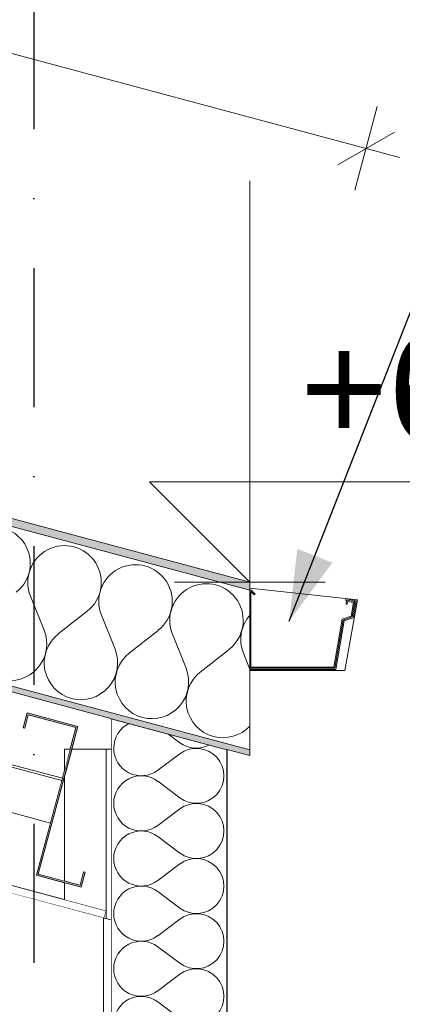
# Model space of a CAD drawing. Header units: millimetres. Extents: x -12989 to 381814, y -50461 to 30884.
# Tile 108 of 111: x 378267 to 378763, y -40435 to -39159. Entities that reach past the tile are written whole.
import ezdxf
from ezdxf.enums import TextEntityAlignment as Align

# ---------------------------------------------------------------- set-up
doc = ezdxf.new("R2010")
doc.units = ezdxf.units.MM
doc.header["$MEASUREMENT"] = 0
doc.linetypes.add('Kropki i Kreski', pattern=[360, 180, -90, 0, -90])
doc.linetypes.add('Wipeout_Contour', pattern=[1000, 0, -1000])
for name, color, linetype in [('AS_Belki.Import IFC', 7, 'Continuous'), ('AS_Blachy.Import IFC', 7, 'Continuous'), ('Nowe_A__DACHY', 7, 'Continuous'), ('Nowe_A__SCIANY', 7, 'Continuous'), ('Nowe_A_WN_WYPOSAZENIE', 7, 'Continuous'), ('Nowe_A_WYM', 7, 'Continuous'), ('Nowe_Warstwa IFC.Import IFC', 7, 'Continuous')]:
    doc.layers.add(name, color=color, linetype=linetype)
for name, color, linetype, lineweight in [('AS_Belki.Import IFC_Nr_pióra__1', 7, 'Continuous', 13), ('AS_Belki.Import IFC_Nr_pióra__88', 7, 'Continuous', 13), ('AS_Belki.Import IFC_Nr_pióra__90', 7, 'Continuous', 13), ('AS_Blachy.Import IFC_Nr_pióra__4', 7, 'Continuous', 13), ('Nowe_A__DACHY_Nr_pióra__52', 7, 'Continuous', 15), ('Nowe_A__DACHY_Nr_pióra__72', 7, 'Continuous', 13), ('Nowe_A__SCIANY_Nr_pióra__27', 7, 'Continuous', 25), ('Nowe_A_OZN_ODNOSNIKI_Nr_pióra__85', 7, 'Continuous', 13), ('Nowe_A_WN_WYPOSAZENIE_Nr_pióra__2', 7, 'Continuous', 13), ('Nowe_A_WN_WYPOSAZENIE_Nr_pióra__24', 7, 'Continuous', 15), ('Nowe_A_WYM_Nr_pióra__1', 7, 'Continuous', 13), ('Nowe_A_WYM_Nr_pióra__45', 7, 'Continuous', 15), ('Nowe_A_WYM_Nr_pióra__85', 7, 'Continuous', 13), ('Nowe_Warstwa IFC.Import IFC_Nr_pióra__1', 7, 'Continuous', 13), ('Nowe_Warstwa IFC.Import IFC_Nr_pióra__25', 7, 'Continuous', 25)]:
    doc.layers.add(name, color=color, linetype=linetype, lineweight=lineweight)
for name, color, linetype, lineweight, true_color in [('Nowe_A__DACHY_Nr_pióra__162', 7, 'Continuous', 5, 0x6a6a6a), ('Nowe_A__DACHY_Nr_pióra__174', 7, 'Continuous', 5, 0x6a6a6a), ('Nowe_A__SCIANY_Nr_pióra__174', 7, 'Continuous', 5, 0x6a6a6a)]:
    doc.layers.add(name, color=color, linetype=linetype, lineweight=lineweight, true_color=true_color)
doc.styles.add('STYL_AUTOMATYCZNY_1', font='arial.ttf')
doc.styles.add('STYL_AUTOMATYCZNY_4', font='arial.ttf')
doc.dimstyles.new('STYL_AUTOMATYCZNY__2', dxfattribs={"dimtxt": 139.999998, "dimasz": 57, "dimexe": 0.18, "dimexo": 0.0625, "dimgap": 0, "dimtad": 1, "dimdec": 0, "dimlfac": 0.1, "dimzin": 0, "dimdsep": 46, "dimtxsty": 'STYL_AUTOMATYCZNY_4', "dimblk": 'ARROWHEAD_6', "dimblk1": 'ARROWHEAD_6', "dimblk2": 'ARROWHEAD_6', "dimcen": 0.09, "dimse1": 1, "dimse2": 1, "dimclrd": 7, "dimclre": 7, "dimclrt": 7, "dimadec": 0, "dimazin": 0, "dimtfac": 1, "dimtdec": 4, "dimtmove": 0, "dimatfit": 3, "dimfxl": 0, "dimtolj": 1, "dimtzin": 0, "dimarcsym": 0})
doc.dimstyles.new('STYL_AUTOMATYCZNY__3', dxfattribs={"dimtxt": 0.18, "dimasz": 91.2, "dimexe": 0.18, "dimexo": 0.0625, "dimgap": 0, "dimtad": 0, "dimtih": 1, "dimtoh": 1, "dimdec": 4, "dimzin": 0, "dimdsep": 46, "dimcen": 0.09, "dimadec": 0, "dimazin": 0, "dimtfac": 1, "dimtdec": 4, "dimtmove": 0, "dimatfit": 3, "dimldrblk": 'ARROWHEAD_5', "dimfxl": 0, "dimtolj": 1, "dimtzin": 0, "dimarcsym": 0})

# ---------------------------------------------------------------- blocks, each defined once
blk = doc.blocks.new('*X11', base_point=(363535.4, -45960.6))
at = {"layer": 'Nowe_A__SCIANY_Nr_pióra__174', "color": 251, "linetype": 'Continuous', "lineweight": 5, "true_color": 0x6a6a6a}
for p, q in [((378474.7, -40096.3), (378458.9, -40084.4)), ((378474.7, -40110.6), (378446.1, -40132)), ((378474.7, -40167.7), (378446.1, -40146.3)), ((378474.7, -40182), (378446.1, -40203.4)), ((378474.7, -40239.2), (378446.1, -40217.7)), ((378474.7, -40253.4), (378446.1, -40274.9)), ((378474.7, -40310.6), (378446.1, -40289.2)), ((378474.7, -40324.9), (378446.1, -40346.3)), ((378474.7, -40382), (378446.1, -40360.6)), ((378474.7, -40396.3), (378446.1, -40417.7)), ((378474.7, -40453.4), (378446.1, -40432))]:
    blk.add_line(p, q, dxfattribs=at)
for centre, start, end in [((378424.7, -40103.4), 115.3709, 180), ((378496.1, -40067.7), 233.1301, 298.8053), ((378424.7, -40103.4), 180, 306.8699), ((378496.1, -40139.2), 233.1301, 126.8699), ((378424.7, -40174.9), 53.1301, 180), ((378424.7, -40174.9), 180, 306.8699), ((378496.1, -40210.6), 233.1301, 126.8699), ((378424.7, -40246.3), 53.1301, 180), ((378424.7, -40246.3), 180, 306.8699), ((378496.1, -40282), 233.1301, 126.8699), ((378424.7, -40317.7), 53.1301, 180), ((378424.7, -40317.7), 180, 306.8699), ((378496.1, -40353.4), 233.1301, 126.8699), ((378424.7, -40389.2), 53.1301, 180), ((378424.7, -40389.2), 180, 306.8699), ((378496.1, -40424.9), 233.1301, 126.8699), ((378424.7, -40460.6), 53.1301, 180)]:
    blk.add_arc(centre, 35.7, start, end, dxfattribs=at)
blk = doc.blocks.new('ElemPrzekroju_2_1', base_point=(363535.4, -45960.6))
at = {"color": 254, "linetype": 'Wipeout_Contour', "lineweight": 0, "ltscale": 13711763.05089712}
blk.add_wipeout([(378535.4, -40640.6), (378535.4, -40104.9), (378385.4, -40064.8), (378385.4, -40640.6), (378405.4, -40660.6), (378385.4, -40680.6), (378385.4, -41640.6), (378405.4, -41660.6), (378385.4, -41680.6), (378385.4, -42640.6), (378405.4, -42660.6), (378385.4, -42680.6), (378385.4, -43640.6), (378405.4, -43660.6), (378385.4, -43680.6), (378385.4, -44640.6), (378405.4, -44660.6), (378385.4, -44680.6), (378385.4, -45640.6), (378405.4, -45660.6), (378515.4, -45660.6), (378535.4, -45640.6), (378535.4, -44680.6), (378515.4, -44660.6), (378535.4, -44640.6), (378535.4, -43680.6), (378515.4, -43660.6), (378535.4, -43640.6), (378535.4, -42680.6), (378515.4, -42660.6), (378535.4, -42640.6), (378535.4, -41680.6), (378515.4, -41660.6), (378535.4, -41640.6), (378535.4, -40680.6), (378515.4, -40660.6)], dxfattribs=at).dxf.layer = 'Nowe_A__SCIANY'
at = {"layer": 'Nowe_A__SCIANY_Nr_pióra__27', "color": 7, "linetype": 'Continuous', "lineweight": 25}
for p, q in [((378385.4, -40064.8), (378385.4, -40640.6)), ((378385.4, -40064.8), (378535.4, -40104.9)), ((378535.4, -40104.9), (378535.4, -40640.6))]:
    blk.add_line(p, q, dxfattribs=at)
at = {"layer": 'Nowe_A__SCIANY', "lineweight": 0}
blk.add_blockref('*X11', (363535.4, -45960.6), dxfattribs=at)
blk = doc.blocks.new('ElemPrzekroju_3_1', base_point=(363535.4, -45960.6))
at = {"color": 254, "linetype": 'Wipeout_Contour', "lineweight": 0, "ltscale": 6828946.183969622}
blk.add_wipeout([(376015.6, -39680.6), (378145.4, -40251.3), (378145.4, -40261.6), (378154.4, -40264.1), (378157, -40254.4), (378325.4, -40299.5), (378325.4, -40277.8), (378288.8, -40268), (378306.9, -40200.3), (376570.2, -39735), (376552.6, -39800.7), (376606.7, -39815.2), (376611.3, -39797.8), (376613.3, -39798.3), (376608.1, -39817.6), (376550.1, -39802.1), (376568.2, -39734.5), (376367.1, -39680.6)], dxfattribs=at).dxf.layer = 'Nowe_A__SCIANY'
at = {"color": 254, "linetype": 'Wipeout_Contour', "lineweight": 0, "ltscale": 5703445.071453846}
blk.add_wipeout([(376599, -39680.6), (378322.4, -40142.4), (378325.4, -40131.3), (378325.4, -40104.6), (378332.6, -40104.6), (378340, -40076.7), (378278.2, -40060.1), (378273.6, -40077.5), (378271.6, -40077), (378276.8, -40057.7), (378342.5, -40075.3), (378334.6, -40104.6), (378385.4, -40104.6), (378385.4, -40064.8), (376951.7, -39680.6)], dxfattribs=at).dxf.layer = 'Nowe_A__SCIANY'
at = {"color": 254, "linetype": 'Wipeout_Contour', "lineweight": 0, "ltscale": 1141339.754048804}
blk.add_wipeout([(378325.4, -40139), (378291.2, -40266.5), (378325.4, -40275.7)], dxfattribs=at).dxf.layer = 'Nowe_A__SCIANY'
blk = doc.blocks.new('ElemPrzekroju_12_1', base_point=(363535.4, -45960.6))
at = {"color": 254, "linetype": 'Wipeout_Contour', "lineweight": 0, "ltscale": 9518664.91890524}
blk.add_wipeout([(378565.4, -40001.2), (378565.4, -40002.7), (378688.7, -40002.7), (378704.9, -39911.1), (378565.4, -39896), (378565.4, -39898.7), (378567.3, -39898.7), (378572.2, -39903.6), (378571.1, -39904.7), (378566.9, -39900.4), (378566.9, -39998.2), (378674.1, -39998.2), (378685.1, -39936.3), (378696.6, -39932.1), (378699.7, -39914.7), (378692.1, -39913.4), (378691.5, -39916.8), (378690.1, -39916.6), (378690.9, -39911.8), (378689.4, -39911.6), (378689.7, -39909.9), (378703.1, -39912.3), (378699.3, -39934.3), (378687.7, -39938.5), (378676.7, -40001.2)], dxfattribs=at).dxf.layer = 'Nowe_A_WN_WYPOSAZENIE'
at = {"color": 254, "linetype": 'Wipeout_Contour', "lineweight": 0, "ltscale": 5330828.233531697}
blk.add_wipeout([(378565.4, -39999.7), (378565.4, -40001.2), (378676.7, -40001.2), (378687.7, -39938.5), (378699.3, -39934.3), (378703.1, -39912.3), (378689.7, -39909.9), (378689.4, -39911.6), (378690.9, -39911.8), (378690.9, -39911.7), (378701.4, -39913.5), (378697.9, -39933.2), (378686.4, -39937.4), (378675.4, -39999.7)], dxfattribs=at).dxf.layer = 'Nowe_A_WN_WYPOSAZENIE'
at = {"color": 254, "linetype": 'Wipeout_Contour', "lineweight": 0, "ltscale": 7234152.797481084}
blk.add_wipeout([(378565.4, -39898.7), (378565.4, -39999.7), (378675.4, -39999.7), (378686.4, -39937.4), (378697.9, -39933.2), (378701.4, -39913.5), (378690.9, -39911.7), (378690.1, -39916.6), (378691.5, -39916.8), (378692.1, -39913.4), (378699.7, -39914.7), (378696.6, -39932.1), (378685.1, -39936.3), (378674.1, -39998.2), (378566.9, -39998.2), (378566.9, -39900.4), (378571.1, -39904.7), (378572.2, -39903.6), (378567.3, -39898.7)], dxfattribs=at).dxf.layer = 'Nowe_A_WN_WYPOSAZENIE'
at = {"layer": 'Nowe_A_WN_WYPOSAZENIE_Nr_pióra__2', "color": 7, "linetype": 'Continuous', "lineweight": 13}
for p, q in [((378565.4, -39896), (378704.9, -39911.1)), ((378704.9, -39911.1), (378688.7, -40002.7)), ((378689.4, -39911.6), (378689.7, -39909.9)), ((378690.9, -39911.8), (378689.4, -39911.6)), ((378689.7, -39909.9), (378703.1, -39912.3)), ((378703.1, -39912.3), (378699.3, -39934.3)), ((378687.7, -39938.5), (378676.7, -40001.2)), ((378699.3, -39934.3), (378687.7, -39938.5)), ((378676.7, -40001.2), (378565.4, -40001.2)), ((378688.7, -40002.7), (378565.4, -40002.7))]:
    blk.add_line(p, q, dxfattribs=at)
at = {"layer": 'Nowe_A_WN_WYPOSAZENIE_Nr_pióra__24', "color": 7, "linetype": 'Continuous', "lineweight": 15}
for p, q in [((378567.3, -39898.7), (378565.4, -39898.7)), ((378566.9, -39900.4), (378566.9, -39998.2)), ((378566.9, -39900.4), (378571.1, -39904.7)), ((378567.3, -39898.7), (378572.2, -39903.6)), ((378572.2, -39903.6), (378571.1, -39904.7)), ((378690.9, -39911.7), (378690.1, -39916.6)), ((378690.1, -39916.6), (378691.5, -39916.8)), ((378690.9, -39911.7), (378701.4, -39913.5)), ((378692.1, -39913.4), (378691.5, -39916.8)), ((378692.1, -39913.4), (378699.7, -39914.7)), ((378699.7, -39914.7), (378696.6, -39932.1)), ((378701.4, -39913.5), (378697.9, -39933.2)), ((378685.1, -39936.3), (378674.1, -39998.2)), ((378686.4, -39937.4), (378675.4, -39999.7)), ((378696.6, -39932.1), (378685.1, -39936.3)), ((378697.9, -39933.2), (378686.4, -39937.4)), ((378675.4, -39999.7), (378565.4, -39999.7)), ((378674.1, -39998.2), (378566.9, -39998.2))]:
    blk.add_line(p, q, dxfattribs=at)
blk = doc.blocks.new('ElemPrzekroju_82_1', base_point=(363535.4, -45960.6))
at = {"color": 254, "linetype": 'Wipeout_Contour', "lineweight": 0, "ltscale": 1521625.319303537}
blk.add_wipeout([(378379.2, -40313.9), (378157, -40254.4), (378154.4, -40264.1), (378376.6, -40323.6)], dxfattribs=at).dxf.layer = 'AS_Blachy.Import IFC'
at = {"layer": 'AS_Blachy.Import IFC_Nr_pióra__4', "color": 7, "linetype": 'Continuous', "lineweight": 13}
for p, q in [((378157, -40254.4), (378154.4, -40264.1)), ((378379.2, -40313.9), (378157, -40254.4)), ((378375.6, -40323.3), (378155.2, -40264.3)), ((378379.2, -40313.9), (378376.6, -40323.6))]:
    blk.add_line(p, q, dxfattribs=at)
blk = doc.blocks.new('*X98', base_point=(363535.4, -45960.6))
at = {"layer": 'Nowe_A__DACHY_Nr_pióra__174', "color": 251, "linetype": 'Continuous', "lineweight": 5, "true_color": 0x6a6a6a}
for p, q in [((378281, -39906.3), (378298.7, -39950.5)), ((378354.6, -39926), (378317.1, -39955.4)), ((378373, -39930.9), (378390.7, -39975.1)), ((378446.6, -39950.7), (378409.1, -39980.1)), ((378465, -39955.6), (378482.7, -39999.8)), ((378538.6, -39975.3), (378501.1, -40004.7)), ((378557, -39980.2), (378565.4, -40001.2))]:
    blk.add_line(p, q, dxfattribs=at)
for centre, start, end in [((378233.2, -39863.9), 308.1301, 201.8699), ((378325.2, -39888.5), 308.1301, 201.8699), ((378417.2, -39913.2), 308.1301, 201.8699), ((378509.2, -39937.8), 308.1301, 201.8699), ((378601.2, -39962.5), 138.7013, 201.8699), ((378254.6, -39968.2), 255, 21.8699), ((378346.5, -39992.9), 128.1301, 255), ((378346.5, -39992.9), 255, 21.8699), ((378438.5, -40017.5), 128.1301, 255), ((378438.5, -40017.5), 255, 21.8699), ((378530.5, -40042.2), 128.1301, 255), ((378530.5, -40042.2), 255, 317.0783)]:
    blk.add_arc(centre, 47.6, start, end, dxfattribs=at)
blk = doc.blocks.new('*X99', base_point=(363535.4, -45960.6))
at = {"layer": 'Nowe_A__DACHY_Nr_pióra__162', "linetype": 'Continuous', "lineweight": 5, "true_color": 0x6a6a6a}
blk.add_hatch(color=251, dxfattribs=at).paths.add_polyline_path([(371035.4, -38095.3), (378565.4, -40113), (378565.4, -40105.7), (371035.4, -38088.1)])
blk = doc.blocks.new('ElemPrzekroju_84_1', base_point=(363535.4, -45960.6))
at = {"layer": 'Nowe_A__DACHY_Nr_pióra__162', "linetype": 'Continuous', "lineweight": 0, "true_color": 0x353535}
blk.add_hatch(color=250, dxfattribs=at).paths.add_polyline_path([(371035.4, -37870.7), (371035.4, -37881), (378565.4, -39898.7), (378565.4, -39888.3)])
at = {"color": 254, "linetype": 'Wipeout_Contour', "lineweight": 0, "ltscale": 1507295.401129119}
blk.add_wipeout([(371035.4, -38088.1), (378565.4, -40105.7), (378565.4, -39898.7), (371035.4, -37881)], dxfattribs=at).dxf.layer = 'Nowe_A__DACHY'
at = {"layer": 'Nowe_A__DACHY', "lineweight": 0}
blk.add_blockref('*X98', (363535.4, -45960.6), dxfattribs=at)
at = {"color": 254, "linetype": 'Wipeout_Contour', "lineweight": 0, "ltscale": 1507339.749444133}
blk.add_wipeout([(371035.4, -38095.3), (378565.4, -40113), (378565.4, -40105.7), (371035.4, -38088.1)], dxfattribs=at).dxf.layer = 'Nowe_A__DACHY'
at = {"layer": 'Nowe_A__DACHY_Nr_pióra__52', "color": 7, "linetype": 'Continuous', "lineweight": 15}
for p, q in [((371035.4, -37870.7), (378565.4, -39888.3)), ((371035.4, -37881), (378565.4, -39898.7)), ((371035.4, -38088.1), (378565.4, -40105.7)), ((378565.4, -39888.3), (378565.4, -39898.7)), ((378565.4, -39898.7), (378565.4, -39999.7))]:
    blk.add_line(p, q, dxfattribs=at)
at = {"layer": 'Nowe_A__DACHY_Nr_pióra__52', "color": 7, "linetype": 'Continuous', "lineweight": 15, "flags": 128}
blk.add_lwpolyline([(378565.4, -39999.7), (378565.4, -40105.7), (378565.4, -40113)], dxfattribs=at)
at = {"layer": 'Nowe_A__DACHY_Nr_pióra__72', "color": 7, "linetype": 'Continuous', "lineweight": 13}
for p, q in [((371035.4, -38095.3), (378385.4, -40064.8)), ((378535.4, -40104.9), (378565.4, -40113))]:
    blk.add_line(p, q, dxfattribs=at)
at = {"layer": 'Nowe_A__DACHY', "lineweight": 0}
blk.add_blockref('*X99', (363535.4, -45960.6), dxfattribs=at)
blk = doc.blocks.new('ElemPrzekroju_88_1', base_point=(363535.4, -45960.6))
at = {"color": 254, "linetype": 'Wipeout_Contour', "lineweight": 0, "ltscale": 1518231.614317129}
blk.add_wipeout([(376584.9, -39679.9), (378321.7, -40145.3), (378322.4, -40142.4), (376585.7, -39677)], dxfattribs=at).dxf.layer = 'AS_Belki.Import IFC'
at = {"color": 254, "linetype": 'Wipeout_Contour', "lineweight": 0, "ltscale": 1518212.92521639}
blk.add_wipeout([(376570.2, -39735), (378306.9, -40200.3), (378321.7, -40145.3), (376584.9, -39679.9)], dxfattribs=at).dxf.layer = 'AS_Belki.Import IFC'
at = {"layer": 'AS_Belki.Import IFC_Nr_pióra__90', "color": 7, "linetype": 'Continuous', "lineweight": 13}
for p, q in [((376584.9, -39679.9), (378321.7, -40145.3)), ((376585.7, -39677), (378322.4, -40142.4)), ((376570.2, -39735), (378306.9, -40200.3))]:
    blk.add_line(p, q, dxfattribs=at)
blk = doc.blocks.new('ElemPrzekroju_95_1', base_point=(363535.4, -45960.6))
at = {"color": 254, "linetype": 'Wipeout_Contour', "lineweight": 0, "ltscale": 1141345.746106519}
blk.add_wipeout([(378325.4, -40104.6), (378325.4, -40131.3), (378332.6, -40104.6)], dxfattribs=at).dxf.layer = 'AS_Belki.Import IFC'
at = {"color": 254, "linetype": 'Wipeout_Contour', "lineweight": 0, "ltscale": 1522053.829109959}
blk.add_wipeout([(378385.4, -40104.6), (378379.4, -40104.6), (378379.4, -40324.3), (378385.4, -40325.9)], dxfattribs=at).dxf.layer = 'AS_Belki.Import IFC'
at = {"color": 254, "linetype": 'Wipeout_Contour', "lineweight": 0, "ltscale": 4946300.556937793}
blk.add_wipeout([(378325.4, -40277.8), (378325.4, -40299.5), (378379.2, -40313.9), (378376.6, -40323.6), (378379.4, -40324.3), (378379.4, -40104.6), (378334.6, -40104.6), (378325.4, -40139), (378325.4, -40275.7), (378345.3, -40281), (378350, -40263.7), (378351.9, -40264.2), (378346.7, -40283.5)], dxfattribs=at).dxf.layer = 'AS_Belki.Import IFC'
at = {"layer": 'AS_Belki.Import IFC_Nr_pióra__88', "color": 7, "linetype": 'Continuous', "lineweight": 13}
for p, q in [((378325.4, -40131.3), (378325.4, -40104.6)), ((378325.4, -40104.6), (378332.6, -40104.6)), ((378334.6, -40104.6), (378379.4, -40104.6)), ((378379.4, -40104.6), (378385.4, -40104.6)), ((378379.4, -40324.3), (378379.4, -40104.6)), ((378325.4, -40275.7), (378325.4, -40139)), ((378325.4, -40299.5), (378325.4, -40277.8))]:
    blk.add_line(p, q, dxfattribs=at)
blk = doc.blocks.new('ElemPrzekroju_106_1', base_point=(363535.4, -45960.6))
at = {"layer": 'AS_Belki.Import IFC', "linetype": 'Continuous', "lineweight": 0, "true_color": 0x000000}
blk.add_hatch(color=18, dxfattribs=at).paths.add_polyline_path([(378342.5, -40075.3), (378276.8, -40057.7), (378271.6, -40077), (378273.6, -40077.5), (378278.2, -40060.1), (378340, -40076.7), (378288.8, -40268), (378346.7, -40283.5), (378351.9, -40264.2), (378350, -40263.7), (378345.3, -40281), (378291.2, -40266.5)])
at = {"layer": 'AS_Belki.Import IFC_Nr_pióra__1', "color": 7, "linetype": 'Continuous', "lineweight": 13}
for p, q in [((378276.8, -40057.7), (378271.6, -40077)), ((378276.8, -40057.7), (378342.5, -40075.3)), ((378278.2, -40060.1), (378273.6, -40077.5)), ((378278.2, -40060.1), (378340, -40076.7)), ((378271.6, -40077), (378273.6, -40077.5)), ((378340, -40076.7), (378288.8, -40268)), ((378342.5, -40075.3), (378291.2, -40266.5)), ((378288.8, -40268), (378346.7, -40283.5)), ((378291.2, -40266.5), (378345.3, -40281)), ((378350, -40263.7), (378345.3, -40281)), ((378351.9, -40264.2), (378346.7, -40283.5)), ((378350, -40263.7), (378351.9, -40264.2))]:
    blk.add_line(p, q, dxfattribs=at)
blk = doc.blocks.new('ElemPrzekroju_109_1', base_point=(363535.4, -45960.6))
at = {"color": 254, "linetype": 'Wipeout_Contour', "lineweight": 0, "ltscale": 1523297.467144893}
blk.add_wipeout([(378375.6, -40323.3), (378375.6, -45660.6), (378385.4, -45660.6), (378385.4, -40325.9)], dxfattribs=at).dxf.layer = 'AS_Belki.Import IFC'
at = {"color": 254, "linetype": 'Wipeout_Contour', "lineweight": 0, "ltscale": 6850611.265496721}
blk.add_wipeout([(378375.6, -40323.3), (378155.2, -40264.3), (378155.2, -40335.2), (378235.4, -40335.2), (378235.4, -40435.2), (378155.2, -40435.2), (378155.2, -41838), (378193.6, -41860.6), (378341.3, -41860.6), (378329.2, -41868.6), (378235.4, -41942.9), (378235.4, -41960.6), (378213.1, -41960.6), (378155.2, -42006.5), (378155.2, -45564.7), (378269.6, -45655.3), (378265.4, -45660.6), (378375.6, -45660.6)], dxfattribs=at).dxf.layer = 'AS_Belki.Import IFC'
at = {"layer": 'AS_Belki.Import IFC_Nr_pióra__88', "color": 7, "linetype": 'Continuous', "lineweight": 13}
for p, q in [((378375.6, -45660.6), (378375.6, -40323.3)), ((378376.6, -40323.6), (378375.6, -40323.3)), ((378385.4, -40325.9), (378376.6, -40323.6))]:
    blk.add_line(p, q, dxfattribs=at)
blk = doc.blocks.new('Standardowy znacznik osi[7]_1', base_point=(378285.4, -35960.6))
at = {"layer": 'Nowe_Warstwa IFC.Import IFC_Nr_pióra__25', "color": 7, "linetype": 'Kropki i Kreski', "lineweight": 25}
blk.add_line((378285.4, -36960.6), (378285.4, -48960.6), dxfattribs=at)
at = {"layer": 'Nowe_Warstwa IFC.Import IFC_Nr_pióra__1', "color": 7, "lineweight": 13, "style": 'STYL_AUTOMATYCZNY_1'}
for tag, p in [('AC_MarkerText_1_0', (378285.4, -35623.1)), ('AC_MarkerText_1_1', (378285.4, -50123.1))]:
    blk.add_attdef(tag, text='', height=175, rotation=360, dxfattribs=at).set_placement(p, align=Align.TOP_CENTER)
blk = doc.blocks.new('*D189', base_point=(363535.4, -45960.6))
at = {"layer": 'Nowe_A_WYM_Nr_pióra__45', "color": 7, "linetype": 'Continuous', "lineweight": 15}
for p, q in [((379592.7, -37900.7), (379532.7, -37840.7)), ((379532.7, -39937.4), (379592.7, -39997.4))]:
    blk.add_line(p, q, dxfattribs=at)
at = {"layer": 'Nowe_A_WYM_Nr_pióra__85', "color": 7, "linetype": 'Continuous', "lineweight": 13}
for p, q in [((379562.7, -37870.7), (379562.7, -37825.7)), ((379619, -37870.7), (379506.5, -37870.7)), ((379562.7, -39967.4), (379562.7, -37870.7)), ((379619, -39967.4), (379506.5, -39967.4))]:
    blk.add_line(p, q, dxfattribs=at)
at = {"layer": 'Nowe_A_WYM_Nr_pióra__1', "color": 7, "lineweight": 13, "insert": (379534.7, -39079.2), "char_height": 140, "attachment_point": 7, "rotation": 90, "style": 'STYL_AUTOMATYCZNY_4'}
blk.add_mtext('\\A1;{\\pql;\\fArial|b0|i0|c238|p0;\\W1.000000;210}', dxfattribs=at)
blk = doc.blocks.new('ARROWHEAD_6')
at = {"color": 0, "linetype": 'Continuous', "lineweight": 0}
for p, q in [((-0.5, -0.5), (0.5, 0.5)), ((0, 0), (-1, 0))]:
    blk.add_line(p, q, dxfattribs=at)
blk = doc.blocks.new('Wymiary_7_1', base_point=(378565.4, -39888.3))
at = {"layer": 'Nowe_A_WYM_Nr_pióra__45', "color": 7, "linetype": 'Continuous', "lineweight": 15}
for p, q in [((378565.4, -39888.3), (378565.4, -39368.3)), ((378565.4, -39888.3), (378435.4, -39758.3)), ((378435.4, -39758.3), (378565.4, -39758.3)), ((378565.4, -39758.3), (379116.2, -39758.3))]:
    blk.add_line(p, q, dxfattribs=at)
at = {"layer": 'Nowe_A_WYM_Nr_pióra__85', "color": 7, "linetype": 'Continuous', "lineweight": 13}
for q in [(378467.9, -39888.3), (378662.9, -39888.3)]:
    blk.add_line((378565.4, -39888.3), q, dxfattribs=at)
at = {"layer": 'Nowe_A_WYM_Nr_pióra__1', "color": 7, "lineweight": 13, "insert": (378630.4, -39732.3), "char_height": 140, "attachment_point": 7, "style": 'STYL_AUTOMATYCZNY_4'}
blk.add_mtext('\\A1;{\\pql;\\fArial|b0|i0|c238|p0;\\W1.000000;+6,07}', dxfattribs=at)
blk = doc.blocks.new('*D197', base_point=(363535.4, -45960.6))
at = {"layer": 'Nowe_A_WYM_Nr_pióra__45', "color": 7, "linetype": 'Continuous', "lineweight": 15}
for p, q in [((371222.8, -37287.3), (371149.3, -37329.8)), ((378679.3, -39347.4), (378752.8, -39305))]:
    blk.add_line(p, q, dxfattribs=at)
at = {"layer": 'Nowe_A_WYM_Nr_pióra__85', "color": 7, "linetype": 'Continuous', "lineweight": 13}
for p, q in [((371171.5, -37362.9), (371200.6, -37254.2)), ((371142.6, -37296.9), (371186, -37308.6)), ((371186, -37308.6), (378716, -39326.2)), ((378701.5, -39380.5), (378730.6, -39271.9)), ((378716, -39326.2), (378759.5, -39337.9))]:
    blk.add_line(p, q, dxfattribs=at)
at = {"layer": 'Nowe_A_WYM_Nr_pióra__1', "color": 7, "lineweight": 13, "insert": (374803.6, -38248.9), "char_height": 140, "attachment_point": 7, "rotation": 345, "style": 'STYL_AUTOMATYCZNY_4'}
blk.add_mtext('\\A1;{\\pql;\\fArial|b0|i0|c238|p0;\\W1.000000;780}', dxfattribs=at)
blk = doc.blocks.new('ARROWHEAD_5')
at = {"linetype": 'Continuous', "lineweight": 0}
blk.add_hatch(color=0, dxfattribs=at).paths.add_polyline_path([(-1, 0.2679), (0, 0), (-1, -0.2679)])
at = {"color": 0, "linetype": 'Continuous', "lineweight": 0}
blk.add_line((0, 0), (-1, 0), dxfattribs=at)
blk = doc.blocks.new('*D228', base_point=(363535.4, -45960.6))
at = {"layer": 'Nowe_A_WYM_Nr_pióra__45', "color": 7, "linetype": 'Continuous', "lineweight": 15}
for p, q in [((371410.9, -38783.8), (371350.9, -38723.8)), ((371350.9, -45930.6), (371410.9, -45990.6))]:
    blk.add_line(p, q, dxfattribs=at)
at = {"layer": 'Nowe_A_WYM_Nr_pióra__85', "color": 7, "linetype": 'Continuous', "lineweight": 13}
for p, q in [((371380.9, -38753.8), (371380.9, -38708.8)), ((371437.2, -38753.8), (371324.7, -38753.8)), ((371380.9, -45960.6), (371380.9, -38753.8)), ((371437.2, -45960.6), (371324.7, -45960.6))]:
    blk.add_line(p, q, dxfattribs=at)
at = {"layer": 'Nowe_A_WYM_Nr_pióra__1', "color": 7, "lineweight": 13, "insert": (371352.9, -42517.4), "char_height": 140, "attachment_point": 7, "rotation": 90, "style": 'STYL_AUTOMATYCZNY_4'}
blk.add_mtext('\\A1;{\\pql;\\fArial|b0|i0|c238|p0;\\W1.000000;721}', dxfattribs=at)

msp = doc.modelspace()

# ---------------------------------------------------------------- block references
at = {"layer": 'Nowe_A__SCIANY', "lineweight": 0}
msp.add_blockref('ElemPrzekroju_2_1', (363535.4, -45960.6), dxfattribs=at)
at = {"layer": 'Nowe_A_WN_WYPOSAZENIE', "lineweight": 0}
msp.add_blockref('ElemPrzekroju_12_1', (363535.4, -45960.6), dxfattribs=at)

# ---------------------------------------------------------------- next in the draw order: block references
at = {"layer": 'Nowe_A__SCIANY', "lineweight": 0}
msp.add_blockref('ElemPrzekroju_3_1', (363535.4, -45960.6), dxfattribs=at)

# ---------------------------------------------------------------- next in the draw order: leaders
at = {"layer": 'Nowe_A_OZN_ODNOSNIKI_Nr_pióra__85', "color": 7, "linetype": 'Continuous', "lineweight": 13, "annotation_type": 0, "has_hookline": 1, "hookline_direction": 0, "text_width": 2101.3}
msp.add_leader([(378616.4, -39938.9), (378980.9, -39009), (378958, -38974.7), (379049.2, -38974.7)], dimstyle='STYL_AUTOMATYCZNY__3', dxfattribs=at)

# ---------------------------------------------------------------- next in the draw order: block references
at = {"layer": 'AS_Blachy.Import IFC', "lineweight": 0}
msp.add_blockref('ElemPrzekroju_82_1', (363535.4, -45960.6), dxfattribs=at)
at = {"layer": 'Nowe_A__DACHY', "lineweight": 0}
msp.add_blockref('ElemPrzekroju_84_1', (363535.4, -45960.6), dxfattribs=at)

# ---------------------------------------------------------------- next in the draw order: block references
at = {"layer": 'AS_Belki.Import IFC', "lineweight": 0}
msp.add_blockref('ElemPrzekroju_88_1', (363535.4, -45960.6), dxfattribs=at)
at = {"layer": 'Nowe_A_WYM', "color": 7, "linetype": 'Continuous', "lineweight": 13}
msp.add_blockref('Wymiary_7_1', (378565.4, -39888.3), dxfattribs=at)

# ---------------------------------------------------------------- next in the draw order: block references
at = {"layer": 'AS_Belki.Import IFC', "lineweight": 0}
msp.add_blockref('ElemPrzekroju_95_1', (363535.4, -45960.6), dxfattribs=at)

# ---------------------------------------------------------------- next in the draw order: dimensions: what is measured, and where the dimension line sits
at = {"layer": 'Nowe_A_WYM', "color": 7, "linetype": 'Continuous', "lineweight": 13}
for base, p1, p2, angle, picture, middle, turn in [((378716, -39326.2), (371035.4, -37870.7), (378565.4, -39888.3), 345, '*D197', (374976, -38222.6), 345), ((379562.7, -37870.7), (379562.7, -39967.4), (371035.4, -37870.7), 90, '*D189', (379464.7, -38919.4), 90)]:
    dim = msp.add_linear_dim(base=base, p1=p1, p2=p2, angle=angle, dimstyle='STYL_AUTOMATYCZNY__2', dxfattribs=at)
    dim.commit()
    dim.dimension.update_dxf_attribs({"geometry": picture, "text_midpoint": middle, "dimtype": 160, "text_rotation": turn})

# ---------------------------------------------------------------- next in the draw order: block references
at = {"layer": 'AS_Belki.Import IFC', "lineweight": 0}
msp.add_blockref('ElemPrzekroju_106_1', (363535.4, -45960.6), dxfattribs=at)

# ---------------------------------------------------------------- next in the draw order: block references
msp.add_blockref('ElemPrzekroju_109_1', (363535.4, -45960.6), dxfattribs=at)

# ---------------------------------------------------------------- next in the draw order: block references
at = {"layer": 'Nowe_Warstwa IFC.Import IFC', "color": 7, "linetype": 'Continuous', "lineweight": 13}
msp.add_blockref('Standardowy znacznik osi[7]_1', (378285.4, -35960.6), dxfattribs=at)

# ---------------------------------------------------------------- next in the draw order: dimensions: what is measured, and where the dimension line sits
at = {"layer": 'Nowe_A_WYM', "color": 7, "linetype": 'Continuous', "lineweight": 13}
dim = msp.add_linear_dim(base=(371380.9, -38753.8), p1=(381359.7, -45960.6), p2=(371035.4, -38753.8), angle=90, dimstyle='STYL_AUTOMATYCZNY__2', dxfattribs=at)
dim.commit()
dim.dimension.update_dxf_attribs({"geometry": '*D228', "text_midpoint": (371282.9, -42357.5), "dimtype": 160, "text_rotation": 90})

doc.saveas('drawing.dxf')
